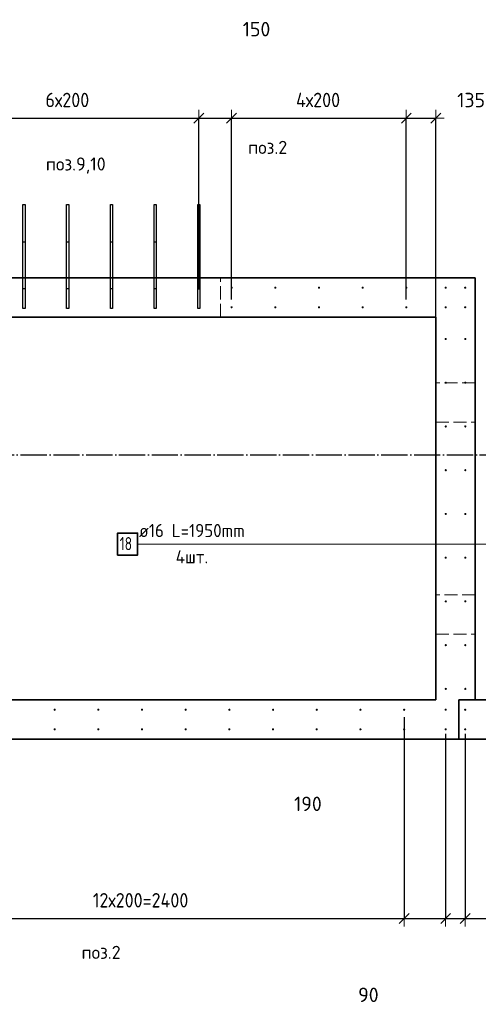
# Model space of a CAD drawing. Header units: millimetres. Extents: x -24871 to 40608, y -2869 to 48080.
# Tile 91 of 119: x 11035 to 13135, y 33108 to 37610. Entities that reach past the tile are written whole.
import ezdxf

# ---------------------------------------------------------------- set-up
doc = ezdxf.new("R2010")
doc.units = ezdxf.units.MM
doc.header["$PDMODE"] = 65
for name, pattern in [('______11', [150, 120, -15, 0, -15]), ('______2', [81, 60, -21]), ('______5', [330, 240, -30, 30, -30])]:
    doc.linetypes.add(name, pattern=pattern)
for name, color, linetype, lineweight in [('Standard', 7, 'Continuous', 25), ('Арм.стержн. вертикальными 1', 22, 'Continuous', 35), ('Размерная линия_ общее', 7, 'Continuous', 13)]:
    doc.layers.add(name, color=color, linetype=linetype, lineweight=lineweight)
doc.layers.add('Арм.стержн. вертикальными 2', color=7, linetype='Continuous', lineweight=35, true_color=0x006e00)
doc.layers.add('Осевая линия_ общее', color=7, linetype='______5', lineweight=13, true_color=0xa0a0a0)
doc.styles.add('ISOCPEUR', font='ISOCPEUR')
doc.dimstyles.new('DIMSTYLE_11', dxfattribs={"dimtxt": 66, "dimasz": 75, "dimexe": 0, "dimexo": 0, "dimgap": 33, "dimtad": 0, "dimdec": 0, "dimrnd": 5, "dimzin": 12, "dimdsep": 46, "dimtxsty": 'ISOCPEUR', "dimblk1": 'ALL_ML_STRICH', "dimblk2": 'ALL_ML_STRICH', "dimsah": 1, "dimcen": 0, "dimclrd": 7, "dimclre": 256, "dimclrt": 7, "dimadec": 0, "dimazin": 0, "dimtfac": 1, "dimtdec": 0, "dimtix": 1, "dimtmove": 2, "dimatfit": 3, "dimfxl": 0, "dimtvp": 1.2, "dimtzin": 0, "dimlwd": 0, "dimlwe": -3, "dimarcsym": 0})
doc.dimstyles.new('DIMSTYLE_4', dxfattribs={"dimtxt": 66, "dimasz": 75, "dimexe": 0, "dimexo": 0, "dimgap": 33, "dimtad": 2, "dimdec": 0, "dimrnd": 5, "dimzin": 12, "dimdsep": 46, "dimtxsty": 'ISOCPEUR', "dimblk1": 'ALL_ML_STRICH', "dimblk2": 'ALL_ML_STRICH', "dimsah": 1, "dimcen": 0, "dimclrd": 7, "dimclre": 256, "dimclrt": 7, "dimadec": 0, "dimazin": 0, "dimtfac": 1, "dimtdec": 0, "dimtix": 1, "dimtmove": 2, "dimatfit": 3, "dimfxl": 0, "dimtvp": 1.2, "dimtzin": 0, "dimlwd": 0, "dimlwe": -3, "dimarcsym": 0})
doc.dimstyles.new('DIMSTYLE_5', dxfattribs={"dimtxt": 66, "dimasz": 75, "dimexe": 0, "dimexo": 0, "dimgap": 33, "dimtad": 2, "dimdec": 0, "dimrnd": 5, "dimzin": 12, "dimdsep": 46, "dimtxsty": 'ISOCPEUR', "dimblk1": 'ALL_ML_STRICH', "dimblk2": 'ALL_ML_STRICH', "dimsah": 1, "dimcen": 0, "dimclrd": 7, "dimclre": 256, "dimclrt": 7, "dimadec": 0, "dimazin": 0, "dimtfac": 1, "dimtdec": 0, "dimtix": 1, "dimtmove": 2, "dimatfit": 3, "dimfxl": 0, "dimtzin": 0, "dimlwd": 0, "dimlwe": -3, "dimarcsym": 0})

# ---------------------------------------------------------------- blocks, each defined once
blk = doc.blocks.new('СЛОЖНЫЙ_ОБЪЕКТ_0')
at = {"layer": 'Осевая линия_ общее', "color": 253, "linetype": '______11', "lineweight": -3, "true_color": 0xa0a0a0, "transparency": 33554687}
blk.add_line((-2770, 35620), (18570, 35620), dxfattribs=at)
blk = doc.blocks.new('ALL_ML_STRICH')
at = {"color": 0, "linetype": 'ByBlock', "lineweight": -2}
for p, q in [((-1, 0), (0.5, 0)), ((-0.3, -0.3), (0.3, 0.3)), ((0, -0.5), (0, 0.5))]:
    blk.add_line(p, q, dxfattribs=at)
blk = doc.blocks.new('*D306')
at = {"layer": 'DEFPOINTS', "color": 7, "linetype": 'Continuous', "lineweight": 13, "transparency": 33554687}
for p in [(10655, 37160), (10655, 36356.3), (11855, 36356.3)]:
    blk.add_point(p, dxfattribs=at)
at = {"layer": 'Размерная линия_ общее', "color": 253, "linetype": 'Continuous', "lineweight": -2, "true_color": 0xa0a0a0, "transparency": 33554687}
for p, q in [((10655, 36376.3), (10655, 37160)), ((11855, 36376.3), (11855, 37160))]:
    blk.add_line(p, q, dxfattribs=at)
at = {"layer": 'Размерная линия_ общее', "color": 7, "linetype": 'Continuous', "lineweight": -2, "transparency": 33554687}
blk.add_line((10655, 37160), (11855, 37160), dxfattribs=at)
at = {"layer": 'Размерная линия_ общее', "color": 7, "linetype": 'Continuous', "lineweight": 13, "transparency": 33554687, "xscale": 75, "yscale": 75, "zscale": 75, "rotation": 180}
blk.add_blockref('ALL_ML_STRICH', (10655, 37160), dxfattribs=at)
at = {"layer": 'Размерная линия_ общее', "color": 7, "linetype": 'Continuous', "lineweight": 13, "transparency": 33554687, "xscale": 75, "yscale": 75, "zscale": 75}
blk.add_blockref('ALL_ML_STRICH', (11855, 37160), dxfattribs=at)
at = {"layer": 'Размерная линия_ общее', "color": 7, "linetype": 'Continuous', "lineweight": 13, "transparency": 33554687, "insert": (11153, 37276), "char_height": 66, "width": 3.3, "attachment_point": 1, "line_spacing_factor": 0.60241, "style": 'ISOCPEUR'}
blk.add_mtext('\\W0.91;6х200', dxfattribs=at)
blk = doc.blocks.new('*D307')
at = {"layer": 'DEFPOINTS', "color": 7, "linetype": 'Continuous', "lineweight": 13, "transparency": 33554687}
for p in [(11855, 37160), (11855, 36356.3), (12005, 36310.8)]:
    blk.add_point(p, dxfattribs=at)
at = {"layer": 'Размерная линия_ общее', "color": 253, "linetype": 'Continuous', "lineweight": -2, "true_color": 0xa0a0a0, "transparency": 33554687}
for p, q in [((11855, 36376.3), (11855, 37160)), ((12005, 36330.8), (12005, 37160))]:
    blk.add_line(p, q, dxfattribs=at)
at = {"layer": 'Размерная линия_ общее', "color": 7, "linetype": 'Continuous', "lineweight": -2, "transparency": 33554687}
blk.add_line((11855, 37160), (12005, 37160), dxfattribs=at)
at = {"layer": 'Размерная линия_ общее', "color": 7, "linetype": 'Continuous', "lineweight": 13, "transparency": 33554687, "xscale": 75, "yscale": 75, "zscale": 75, "rotation": 180}
blk.add_blockref('ALL_ML_STRICH', (11855, 37160), dxfattribs=at)
at = {"layer": 'Размерная линия_ общее', "color": 7, "linetype": 'Continuous', "lineweight": 13, "transparency": 33554687, "xscale": 75, "yscale": 75, "zscale": 75}
blk.add_blockref('ALL_ML_STRICH', (12005, 37160), dxfattribs=at)
at = {"layer": 'Размерная линия_ общее', "color": 7, "linetype": 'Continuous', "lineweight": 13, "transparency": 33554687, "insert": (12119.2, 37566.8), "char_height": 66, "width": 198, "attachment_point": 5, "style": 'ISOCPEUR'}
blk.add_mtext('\\A1;{150}', dxfattribs=at)
blk = doc.blocks.new('*D308')
at = {"layer": 'DEFPOINTS', "color": 7, "linetype": 'Continuous', "lineweight": 13, "transparency": 33554687}
for p in [(12005, 37160), (12005, 36310.8), (12805, 36310.8)]:
    blk.add_point(p, dxfattribs=at)
at = {"layer": 'Размерная линия_ общее', "color": 253, "linetype": 'Continuous', "lineweight": -2, "true_color": 0xa0a0a0, "transparency": 33554687}
for p, q in [((12005, 36330.8), (12005, 37160)), ((12805, 36330.8), (12805, 37160))]:
    blk.add_line(p, q, dxfattribs=at)
at = {"layer": 'Размерная линия_ общее', "color": 7, "linetype": 'Continuous', "lineweight": -2, "transparency": 33554687}
blk.add_line((12005, 37160), (12805, 37160), dxfattribs=at)
at = {"layer": 'Размерная линия_ общее', "color": 7, "linetype": 'Continuous', "lineweight": 13, "transparency": 33554687, "xscale": 75, "yscale": 75, "zscale": 75, "rotation": 180}
blk.add_blockref('ALL_ML_STRICH', (12005, 37160), dxfattribs=at)
at = {"layer": 'Размерная линия_ общее', "color": 7, "linetype": 'Continuous', "lineweight": 13, "transparency": 33554687, "xscale": 75, "yscale": 75, "zscale": 75}
blk.add_blockref('ALL_ML_STRICH', (12805, 37160), dxfattribs=at)
at = {"layer": 'Размерная линия_ общее', "color": 7, "linetype": 'Continuous', "lineweight": 13, "transparency": 33554687, "insert": (12300, 37276), "char_height": 66, "width": 3.3, "attachment_point": 1, "line_spacing_factor": 0.60241, "style": 'ISOCPEUR'}
blk.add_mtext('\\W0.91;4х200', dxfattribs=at)
blk = doc.blocks.new('*D309')
at = {"layer": 'DEFPOINTS', "color": 7, "linetype": 'Continuous', "lineweight": 13, "transparency": 33554687}
for p in [(12805, 37160), (12805, 36310.8), (12940, 36176.3)]:
    blk.add_point(p, dxfattribs=at)
at = {"layer": 'Размерная линия_ общее', "color": 253, "linetype": 'Continuous', "lineweight": -2, "true_color": 0xa0a0a0, "transparency": 33554687}
for p, q in [((12805, 36330.8), (12805, 37160)), ((12940, 36196.3), (12940, 37160))]:
    blk.add_line(p, q, dxfattribs=at)
at = {"layer": 'Размерная линия_ общее', "color": 7, "linetype": 'Continuous', "lineweight": -2, "transparency": 33554687}
blk.add_line((12805, 37160), (12940, 37160), dxfattribs=at)
at = {"layer": 'Размерная линия_ общее', "color": 7, "linetype": 'Continuous', "lineweight": 13, "transparency": 33554687, "xscale": 75, "yscale": 75, "zscale": 75, "rotation": 180}
blk.add_blockref('ALL_ML_STRICH', (12805, 37160), dxfattribs=at)
at = {"layer": 'Размерная линия_ общее', "color": 7, "linetype": 'Continuous', "lineweight": 13, "transparency": 33554687, "xscale": 75, "yscale": 75, "zscale": 75}
blk.add_blockref('ALL_ML_STRICH', (12940, 37160), dxfattribs=at)
at = {"layer": 'Размерная линия_ общее', "color": 7, "linetype": 'Continuous', "lineweight": 13, "transparency": 33554687, "insert": (13101.6, 37242.6), "char_height": 66, "width": 198, "attachment_point": 5, "style": 'ISOCPEUR'}
blk.add_mtext('\\A1;{135}', dxfattribs=at)
blk = doc.blocks.new('*D446')
at = {"layer": 'DEFPOINTS', "color": 7, "linetype": 'Continuous', "lineweight": 13, "transparency": 33554687}
for p in [(12795, 34441.3), (10395, 34365), (10395, 33500.3)]:
    blk.add_point(p, dxfattribs=at)
at = {"layer": 'Размерная линия_ общее', "color": 253, "linetype": 'Continuous', "lineweight": -2, "true_color": 0xa0a0a0, "transparency": 33554687}
for p, q in [((12795, 34421.3), (12795, 33500.3)), ((10395, 34345), (10395, 33500.3))]:
    blk.add_line(p, q, dxfattribs=at)
at = {"layer": 'Размерная линия_ общее', "color": 7, "linetype": 'Continuous', "lineweight": -2, "transparency": 33554687}
blk.add_line((10395, 33500.3), (12795, 33500.3), dxfattribs=at)
at = {"layer": 'Размерная линия_ общее', "color": 7, "linetype": 'Continuous', "lineweight": 13, "transparency": 33554687, "xscale": 75, "yscale": 75, "zscale": 75, "rotation": 180}
blk.add_blockref('ALL_ML_STRICH', (10395, 33500.3), dxfattribs=at)
at = {"layer": 'Размерная линия_ общее', "color": 7, "linetype": 'Continuous', "lineweight": 13, "transparency": 33554687, "xscale": 75, "yscale": 75, "zscale": 75}
blk.add_blockref('ALL_ML_STRICH', (12795, 33500.3), dxfattribs=at)
at = {"layer": 'Размерная линия_ общее', "color": 7, "linetype": 'Continuous', "lineweight": 13, "transparency": 33554687, "insert": (11370, 33616.3), "char_height": 66, "width": 3.3, "attachment_point": 1, "line_spacing_factor": 0.60241, "style": 'ISOCPEUR'}
blk.add_mtext('\\W0.91;12х200=2400', dxfattribs=at)
blk = doc.blocks.new('*D447')
at = {"layer": 'DEFPOINTS', "color": 7, "linetype": 'Continuous', "lineweight": 13, "transparency": 33554687}
for p in [(12795, 34441.3), (12985, 34365), (12795, 33500.3)]:
    blk.add_point(p, dxfattribs=at)
at = {"layer": 'Размерная линия_ общее', "color": 253, "linetype": 'Continuous', "lineweight": -2, "true_color": 0xa0a0a0, "transparency": 33554687}
for p, q in [((12795, 34421.3), (12795, 33500.3)), ((12985, 34345), (12985, 33500.3))]:
    blk.add_line(p, q, dxfattribs=at)
at = {"layer": 'Размерная линия_ общее', "color": 7, "linetype": 'Continuous', "lineweight": -2, "transparency": 33554687}
blk.add_line((12795, 33500.3), (12985, 33500.3), dxfattribs=at)
at = {"layer": 'Размерная линия_ общее', "color": 7, "linetype": 'Continuous', "lineweight": 13, "transparency": 33554687, "xscale": 75, "yscale": 75, "zscale": 75, "rotation": 180}
blk.add_blockref('ALL_ML_STRICH', (12795, 33500.3), dxfattribs=at)
at = {"layer": 'Размерная линия_ общее', "color": 7, "linetype": 'Continuous', "lineweight": 13, "transparency": 33554687, "xscale": 75, "yscale": 75, "zscale": 75}
blk.add_blockref('ALL_ML_STRICH', (12985, 33500.3), dxfattribs=at)
at = {"layer": 'Размерная линия_ общее', "color": 7, "linetype": 'Continuous', "lineweight": 13, "transparency": 33554687, "insert": (12354.4, 34024.3), "char_height": 66, "width": 198, "attachment_point": 5, "style": 'ISOCPEUR'}
blk.add_mtext('\\A1;{190}', dxfattribs=at)
blk = doc.blocks.new('*D448')
at = {"layer": 'DEFPOINTS', "color": 7, "linetype": 'Continuous', "lineweight": 13, "transparency": 33554687}
for p in [(12985, 34365), (13074.5, 34365), (12985, 33500.3)]:
    blk.add_point(p, dxfattribs=at)
at = {"layer": 'Размерная линия_ общее', "color": 253, "linetype": 'Continuous', "lineweight": -2, "true_color": 0xa0a0a0, "transparency": 33554687}
for p, q in [((12985, 34345), (12985, 33500.3)), ((13074.5, 34345), (13074.5, 33500.3))]:
    blk.add_line(p, q, dxfattribs=at)
at = {"layer": 'Размерная линия_ общее', "color": 7, "linetype": 'Continuous', "lineweight": -2, "transparency": 33554687}
blk.add_line((12985, 33500.3), (13074.5, 33500.3), dxfattribs=at)
at = {"layer": 'Размерная линия_ общее', "color": 7, "linetype": 'Continuous', "lineweight": 13, "transparency": 33554687, "xscale": 75, "yscale": 75, "zscale": 75, "rotation": 180}
blk.add_blockref('ALL_ML_STRICH', (12985, 33500.3), dxfattribs=at)
at = {"layer": 'Размерная линия_ общее', "color": 7, "linetype": 'Continuous', "lineweight": 13, "transparency": 33554687, "xscale": 75, "yscale": 75, "zscale": 75}
blk.add_blockref('ALL_ML_STRICH', (13074.5, 33500.3), dxfattribs=at)
at = {"layer": 'Размерная линия_ общее', "color": 7, "linetype": 'Continuous', "lineweight": 13, "transparency": 33554687, "insert": (12631.2, 33150.9), "char_height": 66, "width": 132, "attachment_point": 5, "style": 'ISOCPEUR'}
blk.add_mtext('\\A1;{90}', dxfattribs=at)
blk = doc.blocks.new('*D449')
at = {"layer": 'DEFPOINTS', "color": 7, "linetype": 'Continuous', "lineweight": 13, "transparency": 33554687}
for p in [(13210, 34441.3), (13074.5, 34365), (13074.5, 33500.3)]:
    blk.add_point(p, dxfattribs=at)
at = {"layer": 'Размерная линия_ общее', "color": 253, "linetype": 'Continuous', "lineweight": -2, "true_color": 0xa0a0a0, "transparency": 33554687}
for p, q in [((13210, 34421.3), (13210, 33500.3)), ((13074.5, 34345), (13074.5, 33500.3))]:
    blk.add_line(p, q, dxfattribs=at)
at = {"layer": 'Размерная линия_ общее', "color": 7, "linetype": 'Continuous', "lineweight": -2, "transparency": 33554687}
blk.add_line((13074.5, 33500.3), (13210, 33500.3), dxfattribs=at)
at = {"layer": 'Размерная линия_ общее', "color": 7, "linetype": 'Continuous', "lineweight": 13, "transparency": 33554687, "xscale": 75, "yscale": 75, "zscale": 75, "rotation": 180}
blk.add_blockref('ALL_ML_STRICH', (13074.5, 33500.3), dxfattribs=at)
at = {"layer": 'Размерная линия_ общее', "color": 7, "linetype": 'Continuous', "lineweight": 13, "transparency": 33554687, "xscale": 75, "yscale": 75, "zscale": 75}
blk.add_blockref('ALL_ML_STRICH', (13210, 33500.3), dxfattribs=at)
at = {"layer": 'Размерная линия_ общее', "color": 7, "linetype": 'Continuous', "lineweight": 13, "transparency": 33554687, "insert": (13290.2, 33912.1), "char_height": 66, "width": 198, "attachment_point": 5, "style": 'ISOCPEUR'}
blk.add_mtext('\\A1;{135}', dxfattribs=at)

msp = doc.modelspace()

# ---------------------------------------------------------------- hatches: boundary and pattern name
at = {"layer": 'Арм.стержн. вертикальными 1', "linetype": 'Continuous', "lineweight": 50, "transparency": 33554687}
for points in [[(12010, 36384.5), (12009.6, 36386.5), (12008.5, 36388.1), (12006.9, 36389.2), (12005, 36389.5), (12003.1, 36389.2), (12001.5, 36388.1), (12000.4, 36386.5), (12000, 36384.5), (12000.4, 36382.6), (12001.5, 36381), (12003.1, 36379.9), (12005, 36379.5), (12006.9, 36379.9), (12008.5, 36381), (12009.6, 36382.6)], [(12210, 36384.5), (12209.6, 36386.5), (12208.5, 36388.1), (12206.9, 36389.2), (12205, 36389.5), (12203.1, 36389.2), (12201.5, 36388.1), (12200.4, 36386.5), (12200, 36384.5), (12200.4, 36382.6), (12201.5, 36381), (12203.1, 36379.9), (12205, 36379.5), (12206.9, 36379.9), (12208.5, 36381), (12209.6, 36382.6)], [(12410, 36384.5), (12409.6, 36386.5), (12408.5, 36388.1), (12406.9, 36389.2), (12405, 36389.5), (12403.1, 36389.2), (12401.5, 36388.1), (12400.4, 36386.5), (12400, 36384.5), (12400.4, 36382.6), (12401.5, 36381), (12403.1, 36379.9), (12405, 36379.5), (12406.9, 36379.9), (12408.5, 36381), (12409.6, 36382.6)], [(12610, 36384.5), (12609.6, 36386.5), (12608.5, 36388.1), (12606.9, 36389.2), (12605, 36389.5), (12603.1, 36389.2), (12601.5, 36388.1), (12600.4, 36386.5), (12600, 36384.5), (12600.4, 36382.6), (12601.5, 36381), (12603.1, 36379.9), (12605, 36379.5), (12606.9, 36379.9), (12608.5, 36381), (12609.6, 36382.6)], [(12810, 36384.5), (12809.6, 36386.5), (12808.5, 36388.1), (12806.9, 36389.2), (12805, 36389.5), (12803.1, 36389.2), (12801.5, 36388.1), (12800.4, 36386.5), (12800, 36384.5), (12800.4, 36382.6), (12801.5, 36381), (12803.1, 36379.9), (12805, 36379.5), (12806.9, 36379.9), (12808.5, 36381), (12809.6, 36382.6)], [(12990, 36384.5), (12989.6, 36386.5), (12988.5, 36388.1), (12986.9, 36389.2), (12985, 36389.5), (12983.1, 36389.2), (12981.4, 36388.1), (12980.4, 36386.5), (12980, 36384.5), (12980.4, 36382.6), (12981.4, 36381), (12983.1, 36379.9), (12985, 36379.5), (12986.9, 36379.9), (12988.5, 36381), (12989.6, 36382.6)], [(13079.5, 36384.5), (13079.1, 36386.5), (13078, 36388.1), (13076.4, 36389.2), (13074.5, 36389.5), (13072.6, 36389.2), (13071, 36388.1), (13069.9, 36386.5), (13069.5, 36384.5), (13069.9, 36382.6), (13071, 36381), (13072.6, 36379.9), (13074.5, 36379.5), (13076.4, 36379.9), (13078, 36381), (13079.1, 36382.6)], [(12010, 36295), (12009.6, 36296.9), (12008.5, 36298.5), (12006.9, 36299.6), (12005, 36300), (12003.1, 36299.6), (12001.5, 36298.5), (12000.4, 36296.9), (12000, 36295), (12000.4, 36293.1), (12001.5, 36291.5), (12003.1, 36290.4), (12005, 36290), (12006.9, 36290.4), (12008.5, 36291.5), (12009.6, 36293.1)], [(12210, 36295), (12209.6, 36296.9), (12208.5, 36298.5), (12206.9, 36299.6), (12205, 36300), (12203.1, 36299.6), (12201.5, 36298.5), (12200.4, 36296.9), (12200, 36295), (12200.4, 36293.1), (12201.5, 36291.5), (12203.1, 36290.4), (12205, 36290), (12206.9, 36290.4), (12208.5, 36291.5), (12209.6, 36293.1)], [(12410, 36295), (12409.6, 36296.9), (12408.5, 36298.5), (12406.9, 36299.6), (12405, 36300), (12403.1, 36299.6), (12401.5, 36298.5), (12400.4, 36296.9), (12400, 36295), (12400.4, 36293.1), (12401.5, 36291.5), (12403.1, 36290.4), (12405, 36290), (12406.9, 36290.4), (12408.5, 36291.5), (12409.6, 36293.1)], [(12610, 36295), (12609.6, 36296.9), (12608.5, 36298.5), (12606.9, 36299.6), (12605, 36300), (12603.1, 36299.6), (12601.5, 36298.5), (12600.4, 36296.9), (12600, 36295), (12600.4, 36293.1), (12601.5, 36291.5), (12603.1, 36290.4), (12605, 36290), (12606.9, 36290.4), (12608.5, 36291.5), (12609.6, 36293.1)], [(12810, 36295), (12809.6, 36296.9), (12808.5, 36298.5), (12806.9, 36299.6), (12805, 36300), (12803.1, 36299.6), (12801.5, 36298.5), (12800.4, 36296.9), (12800, 36295), (12800.4, 36293.1), (12801.5, 36291.5), (12803.1, 36290.4), (12805, 36290), (12806.9, 36290.4), (12808.5, 36291.5), (12809.6, 36293.1)], [(12990, 36295), (12989.6, 36296.9), (12988.5, 36298.5), (12986.9, 36299.6), (12985, 36300), (12983.1, 36299.6), (12981.4, 36298.5), (12980.4, 36296.9), (12980, 36295), (12980.4, 36293.1), (12981.4, 36291.5), (12983.1, 36290.4), (12985, 36290), (12986.9, 36290.4), (12988.5, 36291.5), (12989.6, 36293.1)], [(13079.5, 36295), (13079.1, 36296.9), (13078, 36298.5), (13076.4, 36299.6), (13074.5, 36300), (13072.6, 36299.6), (13071, 36298.5), (13069.9, 36296.9), (13069.5, 36295), (13069.9, 36293.1), (13071, 36291.5), (13072.6, 36290.4), (13074.5, 36290), (13076.4, 36290.4), (13078, 36291.5), (13079.1, 36293.1)], [(12990.5, 36150), (12990.1, 36151.9), (12989, 36153.5), (12987.4, 36154.6), (12985.5, 36155), (12983.6, 36154.6), (12981.9, 36153.5), (12980.9, 36151.9), (12980.5, 36150), (12980.9, 36148.1), (12981.9, 36146.5), (12983.6, 36145.4), (12985.5, 36145), (12987.4, 36145.4), (12989, 36146.5), (12990.1, 36148.1)], [(13080, 36150), (13079.6, 36151.9), (13078.5, 36153.5), (13076.9, 36154.6), (13075, 36155), (13073.1, 36154.6), (13071.5, 36153.5), (13070.4, 36151.9), (13070, 36150), (13070.4, 36148.1), (13071.5, 36146.5), (13073.1, 36145.4), (13075, 36145), (13076.9, 36145.4), (13078.5, 36146.5), (13079.6, 36148.1)], [(12990.5, 35950), (12990.1, 35951.9), (12989, 35953.5), (12987.4, 35954.6), (12985.5, 35955), (12983.6, 35954.6), (12981.9, 35953.5), (12980.9, 35951.9), (12980.5, 35950), (12980.9, 35948.1), (12981.9, 35946.5), (12983.6, 35945.4), (12985.5, 35945), (12987.4, 35945.4), (12989, 35946.5), (12990.1, 35948.1)], [(13080, 35950), (13079.6, 35951.9), (13078.5, 35953.5), (13076.9, 35954.6), (13075, 35955), (13073.1, 35954.6), (13071.5, 35953.5), (13070.4, 35951.9), (13070, 35950), (13070.4, 35948.1), (13071.5, 35946.5), (13073.1, 35945.4), (13075, 35945), (13076.9, 35945.4), (13078.5, 35946.5), (13079.6, 35948.1)], [(12990.5, 35750), (12990.1, 35751.9), (12989, 35753.5), (12987.4, 35754.6), (12985.5, 35755), (12983.6, 35754.6), (12981.9, 35753.5), (12980.9, 35751.9), (12980.5, 35750), (12980.9, 35748.1), (12981.9, 35746.5), (12983.6, 35745.4), (12985.5, 35745), (12987.4, 35745.4), (12989, 35746.5), (12990.1, 35748.1)], [(13080, 35750), (13079.6, 35751.9), (13078.5, 35753.5), (13076.9, 35754.6), (13075, 35755), (13073.1, 35754.6), (13071.5, 35753.5), (13070.4, 35751.9), (13070, 35750), (13070.4, 35748.1), (13071.5, 35746.5), (13073.1, 35745.4), (13075, 35745), (13076.9, 35745.4), (13078.5, 35746.5), (13079.6, 35748.1)], [(12990.5, 35550), (12990.1, 35551.9), (12989, 35553.5), (12987.4, 35554.6), (12985.5, 35555), (12983.6, 35554.6), (12981.9, 35553.5), (12980.9, 35551.9), (12980.5, 35550), (12980.9, 35548.1), (12981.9, 35546.5), (12983.6, 35545.4), (12985.5, 35545), (12987.4, 35545.4), (12989, 35546.5), (12990.1, 35548.1)], [(13080, 35550), (13079.6, 35551.9), (13078.5, 35553.5), (13076.9, 35554.6), (13075, 35555), (13073.1, 35554.6), (13071.5, 35553.5), (13070.4, 35551.9), (13070, 35550), (13070.4, 35548.1), (13071.5, 35546.5), (13073.1, 35545.4), (13075, 35545), (13076.9, 35545.4), (13078.5, 35546.5), (13079.6, 35548.1)], [(12990.5, 35350), (12990.1, 35351.9), (12989, 35353.5), (12987.4, 35354.6), (12985.5, 35355), (12983.6, 35354.6), (12981.9, 35353.5), (12980.9, 35351.9), (12980.5, 35350), (12980.9, 35348.1), (12981.9, 35346.5), (12983.6, 35345.4), (12985.5, 35345), (12987.4, 35345.4), (12989, 35346.5), (12990.1, 35348.1)], [(13080, 35350), (13079.6, 35351.9), (13078.5, 35353.5), (13076.9, 35354.6), (13075, 35355), (13073.1, 35354.6), (13071.5, 35353.5), (13070.4, 35351.9), (13070, 35350), (13070.4, 35348.1), (13071.5, 35346.5), (13073.1, 35345.4), (13075, 35345), (13076.9, 35345.4), (13078.5, 35346.5), (13079.6, 35348.1)], [(12990.5, 35150), (12990.1, 35151.9), (12989, 35153.5), (12987.4, 35154.6), (12985.5, 35155), (12983.6, 35154.6), (12981.9, 35153.5), (12980.9, 35151.9), (12980.5, 35150), (12980.9, 35148.1), (12981.9, 35146.5), (12983.6, 35145.4), (12985.5, 35145), (12987.4, 35145.4), (12989, 35146.5), (12990.1, 35148.1)], [(13080, 35150), (13079.6, 35151.9), (13078.5, 35153.5), (13076.9, 35154.6), (13075, 35155), (13073.1, 35154.6), (13071.5, 35153.5), (13070.4, 35151.9), (13070, 35150), (13070.4, 35148.1), (13071.5, 35146.5), (13073.1, 35145.4), (13075, 35145), (13076.9, 35145.4), (13078.5, 35146.5), (13079.6, 35148.1)], [(12990.5, 34950), (12990.1, 34951.9), (12989, 34953.5), (12987.4, 34954.6), (12985.5, 34955), (12983.6, 34954.6), (12981.9, 34953.5), (12980.9, 34951.9), (12980.5, 34950), (12980.9, 34948.1), (12981.9, 34946.5), (12983.6, 34945.4), (12985.5, 34945), (12987.4, 34945.4), (12989, 34946.5), (12990.1, 34948.1)], [(13080, 34950), (13079.6, 34951.9), (13078.5, 34953.5), (13076.9, 34954.6), (13075, 34955), (13073.1, 34954.6), (13071.5, 34953.5), (13070.4, 34951.9), (13070, 34950), (13070.4, 34948.1), (13071.5, 34946.5), (13073.1, 34945.4), (13075, 34945), (13076.9, 34945.4), (13078.5, 34946.5), (13079.6, 34948.1)], [(12990.5, 34750), (12990.1, 34751.9), (12989, 34753.5), (12987.4, 34754.6), (12985.5, 34755), (12983.6, 34754.6), (12981.9, 34753.5), (12980.9, 34751.9), (12980.5, 34750), (12980.9, 34748.1), (12981.9, 34746.5), (12983.6, 34745.4), (12985.5, 34745), (12987.4, 34745.4), (12989, 34746.5), (12990.1, 34748.1)], [(13080, 34750), (13079.6, 34751.9), (13078.5, 34753.5), (13076.9, 34754.6), (13075, 34755), (13073.1, 34754.6), (13071.5, 34753.5), (13070.4, 34751.9), (13070, 34750), (13070.4, 34748.1), (13071.5, 34746.5), (13073.1, 34745.4), (13075, 34745), (13076.9, 34745.4), (13078.5, 34746.5), (13079.6, 34748.1)], [(12990.5, 34550), (12990.1, 34551.9), (12989, 34553.5), (12987.4, 34554.6), (12985.5, 34555), (12983.6, 34554.6), (12981.9, 34553.5), (12980.9, 34551.9), (12980.5, 34550), (12980.9, 34548.1), (12981.9, 34546.5), (12983.6, 34545.4), (12985.5, 34545), (12987.4, 34545.4), (12989, 34546.5), (12990.1, 34548.1)], [(13080, 34550), (13079.6, 34551.9), (13078.5, 34553.5), (13076.9, 34554.6), (13075, 34555), (13073.1, 34554.6), (13071.5, 34553.5), (13070.4, 34551.9), (13070, 34550), (13070.4, 34548.1), (13071.5, 34546.5), (13073.1, 34545.4), (13075, 34545), (13076.9, 34545.4), (13078.5, 34546.5), (13079.6, 34548.1)], [(11200, 34454.5), (11199.6, 34456.5), (11198.5, 34458.1), (11196.9, 34459.2), (11195, 34459.5), (11193.1, 34459.2), (11191.5, 34458.1), (11190.4, 34456.5), (11190, 34454.5), (11190.4, 34452.6), (11191.5, 34451), (11193.1, 34449.9), (11195, 34449.5), (11196.9, 34449.9), (11198.5, 34451), (11199.6, 34452.6)], [(11400, 34454.5), (11399.6, 34456.5), (11398.5, 34458.1), (11396.9, 34459.2), (11395, 34459.5), (11393.1, 34459.2), (11391.5, 34458.1), (11390.4, 34456.5), (11390, 34454.5), (11390.4, 34452.6), (11391.5, 34451), (11393.1, 34449.9), (11395, 34449.5), (11396.9, 34449.9), (11398.5, 34451), (11399.6, 34452.6)], [(11600, 34454.5), (11599.6, 34456.5), (11598.5, 34458.1), (11596.9, 34459.2), (11595, 34459.5), (11593.1, 34459.2), (11591.5, 34458.1), (11590.4, 34456.5), (11590, 34454.5), (11590.4, 34452.6), (11591.5, 34451), (11593.1, 34449.9), (11595, 34449.5), (11596.9, 34449.9), (11598.5, 34451), (11599.6, 34452.6)], [(11800, 34454.5), (11799.6, 34456.5), (11798.5, 34458.1), (11796.9, 34459.2), (11795, 34459.5), (11793.1, 34459.2), (11791.5, 34458.1), (11790.4, 34456.5), (11790, 34454.5), (11790.4, 34452.6), (11791.5, 34451), (11793.1, 34449.9), (11795, 34449.5), (11796.9, 34449.9), (11798.5, 34451), (11799.6, 34452.6)], [(12000, 34454.5), (11999.6, 34456.5), (11998.5, 34458.1), (11996.9, 34459.2), (11995, 34459.5), (11993.1, 34459.2), (11991.5, 34458.1), (11990.4, 34456.5), (11990, 34454.5), (11990.4, 34452.6), (11991.5, 34451), (11993.1, 34449.9), (11995, 34449.5), (11996.9, 34449.9), (11998.5, 34451), (11999.6, 34452.6)], [(12200, 34454.5), (12199.6, 34456.5), (12198.5, 34458.1), (12196.9, 34459.2), (12195, 34459.5), (12193.1, 34459.2), (12191.5, 34458.1), (12190.4, 34456.5), (12190, 34454.5), (12190.4, 34452.6), (12191.5, 34451), (12193.1, 34449.9), (12195, 34449.5), (12196.9, 34449.9), (12198.5, 34451), (12199.6, 34452.6)], [(12400, 34454.5), (12399.6, 34456.5), (12398.5, 34458.1), (12396.9, 34459.2), (12395, 34459.5), (12393.1, 34459.2), (12391.5, 34458.1), (12390.4, 34456.5), (12390, 34454.5), (12390.4, 34452.6), (12391.5, 34451), (12393.1, 34449.9), (12395, 34449.5), (12396.9, 34449.9), (12398.5, 34451), (12399.6, 34452.6)], [(12600, 34454.5), (12599.6, 34456.5), (12598.5, 34458.1), (12596.9, 34459.2), (12595, 34459.5), (12593.1, 34459.2), (12591.5, 34458.1), (12590.4, 34456.5), (12590, 34454.5), (12590.4, 34452.6), (12591.5, 34451), (12593.1, 34449.9), (12595, 34449.5), (12596.9, 34449.9), (12598.5, 34451), (12599.6, 34452.6)], [(12800, 34454.5), (12799.6, 34456.5), (12798.5, 34458.1), (12796.9, 34459.2), (12795, 34459.5), (12793.1, 34459.2), (12791.5, 34458.1), (12790.4, 34456.5), (12790, 34454.5), (12790.4, 34452.6), (12791.5, 34451), (12793.1, 34449.9), (12795, 34449.5), (12796.9, 34449.9), (12798.5, 34451), (12799.6, 34452.6)], [(12990, 34454.5), (12989.6, 34456.5), (12988.5, 34458.1), (12986.9, 34459.2), (12985, 34459.5), (12983.1, 34459.2), (12981.4, 34458.1), (12980.4, 34456.5), (12980, 34454.5), (12980.4, 34452.6), (12981.4, 34451), (12983.1, 34449.9), (12985, 34449.5), (12986.9, 34449.9), (12988.5, 34451), (12989.6, 34452.6)], [(13079.5, 34454.5), (13079.1, 34456.5), (13078.1, 34458.1), (13076.4, 34459.2), (13074.5, 34459.5), (13072.6, 34459.2), (13071, 34458.1), (13069.9, 34456.5), (13069.5, 34454.5), (13069.9, 34452.6), (13071, 34451), (13072.6, 34449.9), (13074.5, 34449.5), (13076.4, 34449.9), (13078.1, 34451), (13079.1, 34452.6)], [(11200, 34365), (11199.6, 34366.9), (11198.5, 34368.5), (11196.9, 34369.6), (11195, 34370), (11193.1, 34369.6), (11191.5, 34368.5), (11190.4, 34366.9), (11190, 34365), (11190.4, 34363.1), (11191.5, 34361.5), (11193.1, 34360.4), (11195, 34360), (11196.9, 34360.4), (11198.5, 34361.5), (11199.6, 34363.1)], [(11400, 34365), (11399.6, 34366.9), (11398.5, 34368.5), (11396.9, 34369.6), (11395, 34370), (11393.1, 34369.6), (11391.5, 34368.5), (11390.4, 34366.9), (11390, 34365), (11390.4, 34363.1), (11391.5, 34361.5), (11393.1, 34360.4), (11395, 34360), (11396.9, 34360.4), (11398.5, 34361.5), (11399.6, 34363.1)], [(11600, 34365), (11599.6, 34366.9), (11598.5, 34368.5), (11596.9, 34369.6), (11595, 34370), (11593.1, 34369.6), (11591.5, 34368.5), (11590.4, 34366.9), (11590, 34365), (11590.4, 34363.1), (11591.5, 34361.5), (11593.1, 34360.4), (11595, 34360), (11596.9, 34360.4), (11598.5, 34361.5), (11599.6, 34363.1)], [(11800, 34365), (11799.6, 34366.9), (11798.5, 34368.5), (11796.9, 34369.6), (11795, 34370), (11793.1, 34369.6), (11791.5, 34368.5), (11790.4, 34366.9), (11790, 34365), (11790.4, 34363.1), (11791.5, 34361.5), (11793.1, 34360.4), (11795, 34360), (11796.9, 34360.4), (11798.5, 34361.5), (11799.6, 34363.1)], [(12000, 34365), (11999.6, 34366.9), (11998.5, 34368.5), (11996.9, 34369.6), (11995, 34370), (11993.1, 34369.6), (11991.5, 34368.5), (11990.4, 34366.9), (11990, 34365), (11990.4, 34363.1), (11991.5, 34361.5), (11993.1, 34360.4), (11995, 34360), (11996.9, 34360.4), (11998.5, 34361.5), (11999.6, 34363.1)], [(12200, 34365), (12199.6, 34366.9), (12198.5, 34368.5), (12196.9, 34369.6), (12195, 34370), (12193.1, 34369.6), (12191.5, 34368.5), (12190.4, 34366.9), (12190, 34365), (12190.4, 34363.1), (12191.5, 34361.5), (12193.1, 34360.4), (12195, 34360), (12196.9, 34360.4), (12198.5, 34361.5), (12199.6, 34363.1)], [(12400, 34365), (12399.6, 34366.9), (12398.5, 34368.5), (12396.9, 34369.6), (12395, 34370), (12393.1, 34369.6), (12391.5, 34368.5), (12390.4, 34366.9), (12390, 34365), (12390.4, 34363.1), (12391.5, 34361.5), (12393.1, 34360.4), (12395, 34360), (12396.9, 34360.4), (12398.5, 34361.5), (12399.6, 34363.1)], [(12600, 34365), (12599.6, 34366.9), (12598.5, 34368.5), (12596.9, 34369.6), (12595, 34370), (12593.1, 34369.6), (12591.5, 34368.5), (12590.4, 34366.9), (12590, 34365), (12590.4, 34363.1), (12591.5, 34361.5), (12593.1, 34360.4), (12595, 34360), (12596.9, 34360.4), (12598.5, 34361.5), (12599.6, 34363.1)], [(12800, 34365), (12799.6, 34366.9), (12798.5, 34368.5), (12796.9, 34369.6), (12795, 34370), (12793.1, 34369.6), (12791.5, 34368.5), (12790.4, 34366.9), (12790, 34365), (12790.4, 34363.1), (12791.5, 34361.5), (12793.1, 34360.4), (12795, 34360), (12796.9, 34360.4), (12798.5, 34361.5), (12799.6, 34363.1)], [(12990, 34365), (12989.6, 34366.9), (12988.5, 34368.5), (12986.9, 34369.6), (12985, 34370), (12983.1, 34369.6), (12981.4, 34368.5), (12980.4, 34366.9), (12980, 34365), (12980.4, 34363.1), (12981.4, 34361.5), (12983.1, 34360.4), (12985, 34360), (12986.9, 34360.4), (12988.5, 34361.5), (12989.6, 34363.1)], [(13079.5, 34365), (13079.1, 34366.9), (13078.1, 34368.5), (13076.4, 34369.6), (13074.5, 34370), (13072.6, 34369.6), (13071, 34368.5), (13069.9, 34366.9), (13069.5, 34365), (13069.9, 34363.1), (13071, 34361.5), (13072.6, 34360.4), (13074.5, 34360), (13076.4, 34360.4), (13078.1, 34361.5), (13079.1, 34363.1)]]:
    msp.add_hatch(color=4, dxfattribs=at).paths.add_polyline_path(points)

# ---------------------------------------------------------------- linework, layer by layer
at = {"color": 7, "linetype": 'Continuous', "lineweight": 35, "transparency": 33554687}
for p, q in [((12940, 36430), (13120, 36430)), ((13120, 36430), (13120, 34500)), ((12940, 34500), (12940, 36250)), ((13045, 34500), (13045, 34320)), ((13120, 34500), (13045, 34500)), ((13045, 34320), (12940, 34320)), ((13120, 34320), (13045, 34320))]:
    msp.add_line(p, q, dxfattribs=at)
at = {"color": 253, "linetype": '______2', "lineweight": 13, "true_color": 0xababab, "transparency": 33554687}
for p, q in [((13120, 35950), (12940, 35950)), ((12940, 35770), (13120, 35770)), ((13120, 34980), (12940, 34980)), ((12940, 34800), (13120, 34800))]:
    msp.add_line(p, q, dxfattribs=at)
at = {"layer": 'Standard', "color": 7, "linetype": 'Continuous', "lineweight": 35, "transparency": 33554687}
for p, q in [((10280, 36430), (12940, 36430)), ((12940, 36250), (10280, 36250)), ((10280, 34500), (12940, 34500)), ((13265, 34500), (13120, 34500)), ((12940, 34320), (10100, 34320)), ((13120, 34320), (13265, 34320))]:
    msp.add_line(p, q, dxfattribs=at)
at = {"layer": 'Standard', "color": 253, "linetype": '______2', "lineweight": 13, "true_color": 0xababab, "transparency": 33554687}
msp.add_line((11955, 36250), (11955, 36430), dxfattribs=at)
at = {"layer": 'Арм.стержн. вертикальными 1', "color": 4, "linetype": 'Continuous', "lineweight": 25, "transparency": 33554687}
for points in [[(11050, 36380), (11050, 36765), (11060, 36765), (11060, 36380), (11050, 36380)], [(11250, 36380), (11250, 36765), (11260, 36765), (11260, 36380), (11250, 36380)], [(11450, 36380), (11450, 36765), (11460, 36765), (11460, 36380), (11450, 36380)], [(11650, 36380), (11650, 36765), (11660, 36765), (11660, 36380), (11650, 36380)], [(11850, 36380), (11850, 36765), (11860, 36765), (11860, 36380), (11850, 36380)], [(11050, 36290), (11050, 36595), (11060, 36595), (11060, 36290), (11050, 36290)], [(11250, 36290), (11250, 36595), (11260, 36595), (11260, 36290), (11250, 36290)], [(11450, 36290), (11450, 36595), (11460, 36595), (11460, 36290), (11450, 36290)], [(11650, 36290), (11650, 36595), (11660, 36595), (11660, 36290), (11650, 36290)], [(11850, 36290), (11850, 36595), (11860, 36595), (11860, 36290), (11850, 36290)]]:
    msp.add_lwpolyline(points, dxfattribs=at)
at = {"layer": 'Арм.стержн. вертикальными 2', "color": 7, "linetype": 'Continuous', "lineweight": 13, "transparency": 33554687}
msp.add_line((11575.1, 35212.1), (13435.1, 35212.1), dxfattribs=at)
at = {"layer": 'Арм.стержн. вертикальными 2', "color": 7, "linetype": 'Continuous', "lineweight": 35, "transparency": 33554687}
msp.add_lwpolyline([(11483.1, 35162.1), (11575.1, 35162.1), (11575.1, 35262.1), (11483.1, 35262.1), (11483.1, 35162.1)], dxfattribs=at)

# ---------------------------------------------------------------- block references
at = {"layer": 'Осевая линия_ общее', "color": 253, "linetype": '______11', "lineweight": -3, "true_color": 0xa0a0a0, "transparency": 33554687}
msp.add_blockref('СЛОЖНЫЙ_ОБЪЕКТ_0', (0, 0), dxfattribs=at)

# ---------------------------------------------------------------- texts
at = {"layer": 'Standard', "color": 7, "linetype": 'Continuous', "lineweight": 18, "transparency": 33554687, "char_height": 60, "width": 211.154, "attachment_point": 4, "style": 'ISOCPEUR'}
for insert in [(12080.6, 37026.2), (11318.1, 33345.2)]:
    msp.add_mtext('\\A1;{\\fISOCPEUR|i0|b0;\\H60.000000;\\W1.000000;\\C7;поз.2}\\P', dxfattribs=dict(at, insert=insert))
at = {"layer": 'Standard', "color": 7, "linetype": 'Continuous', "lineweight": 13, "transparency": 33554687, "insert": (11291.8, 36943.2), "char_height": 60, "width": 303.6, "attachment_point": 5, "style": 'ISOCPEUR'}
msp.add_mtext('\\A1;{\\fISOCPEUR|i0|b0;\\H60.000000;\\W1.000000;\\C7;поз.9,10}\\P', dxfattribs=at)
at = {"layer": 'Арм.стержн. вертикальными 2', "color": 7, "linetype": 'Continuous', "lineweight": 25, "transparency": 33554687, "char_height": 60, "attachment_point": 7, "style": 'ISOCPEUR'}
for s, insert, width in [('\\W0.94;ø16 L=1950mm ', (11581.1, 35244.1), 573.922), ('\\W0.75;18', (11493.1, 35184.1), 94.456), ('\\W0.95;4шт. ', (11749.1, 35124.1), 238.315)]:
    msp.add_mtext(s, dxfattribs=dict(at, insert=insert, width=width))

# ---------------------------------------------------------------- dimensions: what is measured, and where the dimension line sits
at = {"layer": 'Размерная линия_ общее', "color": 7, "linetype": 'Continuous', "lineweight": 13, "transparency": 33554687}
for base, p1, p2, dimstyle, picture, middle in [((12005, 37160), (11855, 36376.3), (12005, 36330.8), 'DIMSTYLE_4', '*D307', (12119.2, 37566.8)), ((12940, 37160), (12805, 36330.8), (12940, 36196.3), 'DIMSTYLE_4', '*D309', (13101.6, 37242.6)), ((12985, 33500.3), (12795, 34421.3), (12985, 34345), 'DIMSTYLE_4', '*D447', (12354.4, 34024.3)), ((13210, 33500.3267), (13074.5157, 34345.0112), (13210, 34421.2938), 'DIMSTYLE_4', '*D449', (13290.2392, 33912.1154)), ((13074.5157, 33500.3267), (12984.9844, 34345.0109), (13074.5157, 34345.0112), 'DIMSTYLE_11', '*D448', (12631.2119, 33150.9483))]:
    dim = msp.add_linear_dim(base=base, p1=p1, p2=p2, dimstyle=dimstyle, override={"dimpost": '<>', "dimclrd": 7, "dimclre": 253, "dimclrt": 7, "dimlwd": 0, "dimlwe": 65533}, dxfattribs=at)
    dim.commit()
    dim.dimension.update_dxf_attribs({"geometry": picture, "text_midpoint": middle, "dimtype": 160})
for base, p1, p2, text, picture, middle in [((11855, 37160), (10655, 36376.3), (11855, 36376.3), '\\W0.91;6х200', '*D306', (11255, 37193)), ((12805, 37160), (12005, 36330.8), (12805, 36330.8), '\\W0.91;4х200', '*D308', (12405, 37193)), ((12795, 33500.3), (10395, 34345), (12795, 34421.3), '\\W0.91;12х200=2400', '*D446', (11595, 33533.3))]:
    dim = msp.add_linear_dim(base=base, p1=p1, p2=p2, text=text, dimstyle='DIMSTYLE_5', override={"dimpost": '<>', "dimclrd": 7, "dimclre": 253, "dimclrt": 7, "dimlwd": 0, "dimlwe": 65533}, dxfattribs=at)
    dim.commit()
    dim.dimension.update_dxf_attribs({"geometry": picture, "text_midpoint": middle, "dimtype": 160})

doc.saveas('drawing.dxf')
